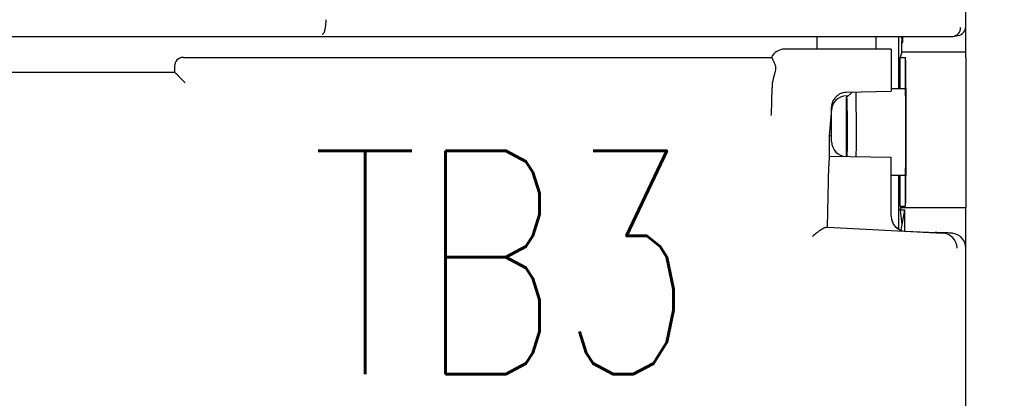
# Model space of a CAD drawing. Header units: millimetres. Extents: x 62 to 767, y -195 to 623.
# Tile 14 of 27: x 353 to 386, y 220 to 233. Entities that reach past the tile are written whole.
import ezdxf
from ezdxf import colors
from ezdxf.entities.mleader import LeaderData, LeaderLine
from ezdxf.math import Vec2, Vec3

# ---------------------------------------------------------------- set-up
doc = ezdxf.new("R2010")
doc.units = ezdxf.units.MM
doc.layers.get('0').update_dxf_attribs({"linetype": 'CONTINUOUS'})
for name, color, linetype in [('10', 3, 'CONTINUOUS'), ('11', 2, 'CONTINUOUS'), ('19', 2, 'CONTINUOUS')]:
    doc.layers.add(name, color=color, linetype=linetype)
doc.styles.add('STANDARD1', font='romans.shx', dxfattribs={"width": 0.7, "bigfont": 'extfont.shx'})

# ---------------------------------------------------------------- blocks, each defined once
blk = doc.blocks.new('_OPEN30')
at = {"color": 0, "linetype": 'ByBlock'}
for p, q in [((-1, 0.2679), (0, 0)), ((0, 0), (-1, -0.2679)), ((0, 0), (-1, 0))]:
    blk.add_line(p, q, dxfattribs=at)

msp = doc.modelspace()

# ---------------------------------------------------------------- linework, layer by layer
at = {"layer": '10'}
for p, q in [((379.55, 232.572), (379.55, 232.148)), ((381.55, 232.148), (381.55, 232.572)), ((382.3, 230.822), (382.3, 232.572)), ((382.436, 232.375), (382.4, 232.572)), ((382.403, 232.375), (382.416, 232.488)), ((382.403, 232.375), (382.436, 232.375)), ((382.403, 232.056), (382.403, 232.375)), ((382.436, 232.375), (382.436, 232.572)), ((382.05, 232.148), (378.478, 232.148)), ((382.05, 232.148), (382.05, 230.732)), ((382.403, 232.056), (382.348, 231.872)), ((382.403, 232.056), (384.25, 232.056)), ((384.25, 232.056), (384.25, 232.047)), ((384.55, 232.047), (384.25, 232.047)), ((358.3, 231.872), (358.285, 231.872)), ((358.3, 231.872), (378.03, 231.872)), ((378.031, 231.872), (378.03, 231.872)), ((382.348, 231.872), (382.528, 231.872)), ((382.348, 230.822), (382.348, 231.872)), ((382.528, 230.822), (382.528, 231.872)), ((382.528, 231.872), (382.528, 231.872)), ((384.55, 231.872), (384.55, 226.828)), ((343.1, 231.372), (358, 231.372)), ((358, 231.572), (358, 231.372)), ((358.054, 231.318), (358, 231.372)), ((358.358, 231.014), (358.211, 231.161)), ((378.115, 231.246), (378.091, 231.161)), ((378.05, 230.773), (378.05, 230.847)), ((380.541, 230.704), (382.05, 230.732)), ((380.735, 230.707), (380.55, 230.522)), ((382.05, 230.822), (382.528, 230.822)), ((380.541, 230.581), (380.609, 230.582)), ((380.55, 228.544), (380.55, 230.522)), ((379.978, 229.252), (380.05, 229.994)), ((380.05, 229.044), (380.05, 230.09)), ((379.978, 229.252), (380.05, 229.252)), ((379.978, 228.554), (379.978, 229.252)), ((379.978, 228.554), (382.05, 228.517)), ((382.05, 226.535), (382.05, 228.517)), ((379.914, 226.172), (379.953, 228.226)), ((382.05, 227.922), (382.528, 227.922)), ((382.3, 226.107), (382.3, 227.922)), ((382.348, 226.872), (382.348, 227.922)), ((382.528, 226.872), (382.528, 227.922)), ((382.3, 226.772), (382.361, 226.772)), ((382.3, 226.107), (382.3, 226.772)), ((382.348, 226.872), (382.528, 226.872)), ((382.348, 226.872), (382.361, 226.828)), ((382.361, 226.828), (384.55, 226.828)), ((382.361, 226.828), (382.361, 226.75)), ((382.361, 226.75), (382.506, 226.75)), ((382.416, 226.256), (382.361, 226.75)), ((382.381, 226.069), (382.506, 226.75)), ((382.506, 226.041), (382.506, 226.75)), ((382.528, 226.872), (382.528, 226.872)), ((384.55, 157.172), (384.55, 226.828)), ((379.913, 226.171), (379.914, 226.172)), ((379.914, 226.172), (383.783, 225.969)), ((382.524, 226.04), (383.019, 226.014)), ((383.542, 225.995), (383.52, 225.989)), ((383.866, 225.98), (383.575, 225.993))]:
    msp.add_line(p, q, dxfattribs=at)
for centre, radius, start, end in [((378.477, 231.648), 0.5, 89.9971, 153.4248), ((358.3, 231.572), 0.3, 92.7986, 179.986), ((380.562, 229.617), 1.087, 91.0921, 91.53), ((380.55, 230.081), 0.5, 91, 178.9469), ((380.55, 229.044), 0.5, 180, 269), ((383.757, 225.469), 0.5, 0.0495, 86.9383), ((384.049, 225.467), 0.503, 80.3056, 87.0389)]:
    msp.add_arc(centre, radius, start, end, dxfattribs=at)
for centre, major_axis, ratio, start_param, end_param in [((382.528, 229.372), (0, 2.5), 0.008727, -3.124139, -0.017453), ((378.55, 230.815), (-0.034, 0.796), 0.627571, 1.09492, 1.503524), ((382.528, 229.372), (0, 1.45), 0.008727, -3.141593, 0), ((379.978, 228.053), (0, 0.5), 0.052383, 0, 1.219481), ((382.55, 226.539), (0, 0.501), 0.998992, -4.703644, -3.193952), ((382.55, 226.535), (0, 0.501), 0.998992, 1.570796, 3.089233), ((379.414, 226.198), (0.5, -0.026), 0.056856, -0.407022, -0.053874), ((383.02, 226.015), (0.5, -0.026), 0.00292, -1.571748, -0.009148), ((383.842, 225.979), (0.3, -0.016), 0.002739, 2.671116, 3.13301), ((384.134, 225.965), (0.3, -0.016), 0.002739, 1.76794, 2.671116), ((384.049, 225.47), (0.501, 0), 0.99863, 0, 1.400904)]:
    msp.add_ellipse(centre, major_axis=major_axis, ratio=ratio, start_param=start_param, end_param=end_param, dxfattribs=at)
for points, knots in [([(378.031, 231.872), (378.032, 231.872), (378.035, 231.87), (378.041, 231.864), (378.049, 231.85), (378.06, 231.829), (378.074, 231.799), (378.089, 231.761), (378.108, 231.717), (378.129, 231.664), (378.146, 231.627), (378.154, 231.608)], [0, 0, 0, 0, 0.013599, 0.032518, 0.089182, 0.172598, 0.28331, 0.421443, 0.586975, 0.779838, 1, 1, 1, 1]), ([(378.154, 231.608), (378.164, 231.588), (378.171, 231.552), (378.171, 231.501), (378.164, 231.438), (378.145, 231.352), (378.125, 231.282), (378.115, 231.246)], [0, 0, 0, 0, 0.178971, 0.289221, 0.412694, 0.692059, 1, 1, 1, 1]), ([(358.063, 231.314), (358.061, 231.314), (358.058, 231.315), (358.055, 231.317), (358.054, 231.318)], [0, 0, 0, 0, 0.621283, 1, 1, 1, 1]), ([(358.211, 231.161), (358.194, 231.178), (358.169, 231.205), (358.139, 231.24), (358.119, 231.263), (358.101, 231.282), (358.086, 231.297), (358.075, 231.307), (358.067, 231.312), (358.064, 231.313), (358.063, 231.314)], [0, 0, 0, 0, 0.351146, 0.508664, 0.650258, 0.77288, 0.873541, 0.949628, 0.977989, 1, 1, 1, 1]), ([(378.025, 229.922), (378.028, 229.983), (378.035, 230.11), (378.043, 230.311), (378.048, 230.534), (378.05, 230.691), (378.05, 230.773)], [0, 0, 0, 0, 0.213367, 0.447323, 0.711312, 1, 1, 1, 1]), ([(380.051, 230.17), (380.052, 230.203), (380.059, 230.268), (380.084, 230.364), (380.126, 230.454), (380.183, 230.536), (380.255, 230.605), (380.339, 230.659), (380.433, 230.693), (380.5, 230.702), (380.533, 230.703)], [0, 0, 0, 0, 0.122968, 0.248224, 0.373315, 0.498471, 0.623738, 0.749094, 0.874517, 1, 1, 1, 1]), ([(380.858, 230.711), (380.859, 230.658), (380.862, 230.534), (380.865, 230.322), (380.868, 230.062), (380.87, 229.66), (380.87, 229.148), (380.868, 228.736), (380.866, 228.537)], [0, 0, 0, 0, 0.072269, 0.17162, 0.293105, 0.430673, 0.726181, 1, 1, 1, 1]), ([(380.55, 230.522), (380.55, 230.522), (380.551, 230.521), (380.551, 230.519), (380.552, 230.514), (380.553, 230.509), (380.554, 230.502), (380.555, 230.489), (380.556, 230.47), (380.557, 230.442), (380.559, 230.408), (380.56, 230.368), (380.561, 230.323), (380.562, 230.273), (380.564, 230.196), (380.566, 230.09), (380.567, 229.951), (380.569, 229.799), (380.569, 229.637), (380.57, 229.47), (380.57, 229.301), (380.569, 229.081), (380.568, 228.829), (380.565, 228.633), (380.564, 228.543)], [0, 0, 0, 0, 0.000549, 0.001807, 0.00384, 0.006659, 0.010263, 0.014651, 0.025754, 0.039911, 0.057047, 0.077067, 0.099864, 0.125311, 0.153268, 0.216085, 0.286935, 0.364259, 0.446356, 0.531421, 0.617583, 0.702947, 0.863832, 1, 1, 1, 1]), ([(380.05, 230.09), (380.05, 230.097), (380.05, 230.124), (380.051, 230.15), (380.051, 230.17)], [0, 0, 0, 0, 0.265109, 1, 1, 1, 1]), ([(379.872, 226.163), (379.866, 226.163), (379.852, 226.16), (379.822, 226.151), (379.78, 226.132), (379.725, 226.102), (379.665, 226.064), (379.602, 226.019), (379.514, 225.952), (379.448, 225.898), (379.404, 225.859)], [0, 0, 0, 0, 0.033586, 0.073038, 0.167822, 0.2804, 0.406932, 0.544339, 0.690213, 1, 1, 1, 1])]:
    msp.add_open_spline(points, degree=3, knots=knots, dxfattribs=at)
at = {"layer": '11'}
for p, q in [((384.55, 231.872), (384.55, 276.573)), ((384.127, 232.576), (384.299, 232.605)), ((317.022, 232.572), (384.078, 232.572))]:
    msp.add_line(p, q, dxfattribs=at)
for centre, radius, start, end in [((384.077, 232.872), 0.3, 279.4883, 0.0188), ((384.249, 232.901), 0.3, 279.4126, 359.9621), ((384.078, 232.87), 0.298, 270.0317, 279.4742)]:
    msp.add_arc(centre, radius, start, end, dxfattribs=at)
msp.add_open_spline([(363.076, 233.137), (363.076, 233.104), (363.074, 233.04), (363.067, 232.948), (363.055, 232.862), (363.04, 232.788), (363.021, 232.726), (363.003, 232.685), (362.986, 232.661), (362.975, 232.648), (362.962, 232.64), (362.954, 232.637), (362.949, 232.637)], degree=3, knots=[0, 0, 0, 0, 0.183186, 0.359334, 0.52196, 0.66555, 0.785925, 0.880603, 0.918278, 0.949953, 0.9766, 1, 1, 1, 1], dxfattribs=at)

# ---------------------------------------------------------------- texts
at = {"layer": '19', "insert": (369.006, 224.986), "char_height": 7.5, "width": 1, "attachment_point": 5, "style": 'STANDARD1'}
msp.add_mtext('TB3', dxfattribs=at)

# ---------------------------------------------------------------- leaders
at = {"layer": '19'}
ml = msp.add_multileader_mtext('Standard', dxfattribs=at)
ml.set_content('\\A1;{\\Fromans,extfont|c128;\\W0.7;TB4}', color=256)
ml.set_leader_properties()
ml.set_arrow_properties(name='OPEN30')
ml.build(insert=Vec2(0, 0))
ml.multileader.update_dxf_attribs({"text_left_attachment_type": 6, "text_right_attachment_type": 6, "dogleg_length": 5.893, "arrow_head_size": 7})
ctx = ml.context
ctx.base_point, ctx.char_height, ctx.arrow_head_size, ctx.plane_origin = Vec3(408.406, 220.297), 7.5, 7, Vec3(449.821, 241.242)
ctx.left_attachment, ctx.right_attachment, ctx.text_align_type = 6, 6, 2
notes = []
notes.append((ctx, [(0, (1, 1, 0), (407.795, 220.297), (1, 0), 0.611, [(0, [(378.03, 203.911)], 0, [])])]))
ctx.mtext.insert, ctx.mtext.alignment, ctx.mtext.flow_direction = Vec3(423.906, 229.297), 3, 5
for ctx, leaders in notes:
    for number, flags, end, landing, length, lines in leaders:
        leader = LeaderData()
        leader.index, (leader.has_last_leader_line, leader.has_dogleg_vector, leader.attachment_direction) = number, flags
        leader.last_leader_point, leader.dogleg_vector, leader.dogleg_length = Vec3(end), Vec3(landing), length
        for number, points, colour, breaks in lines:
            line = LeaderLine()
            line.index, line.vertices, line.color, line.breaks = number, Vec3.list(points), colors.encode_raw_color(colour), breaks
            leader.lines.append(line)
        ctx.leaders.append(leader)

doc.saveas('drawing.dxf')
